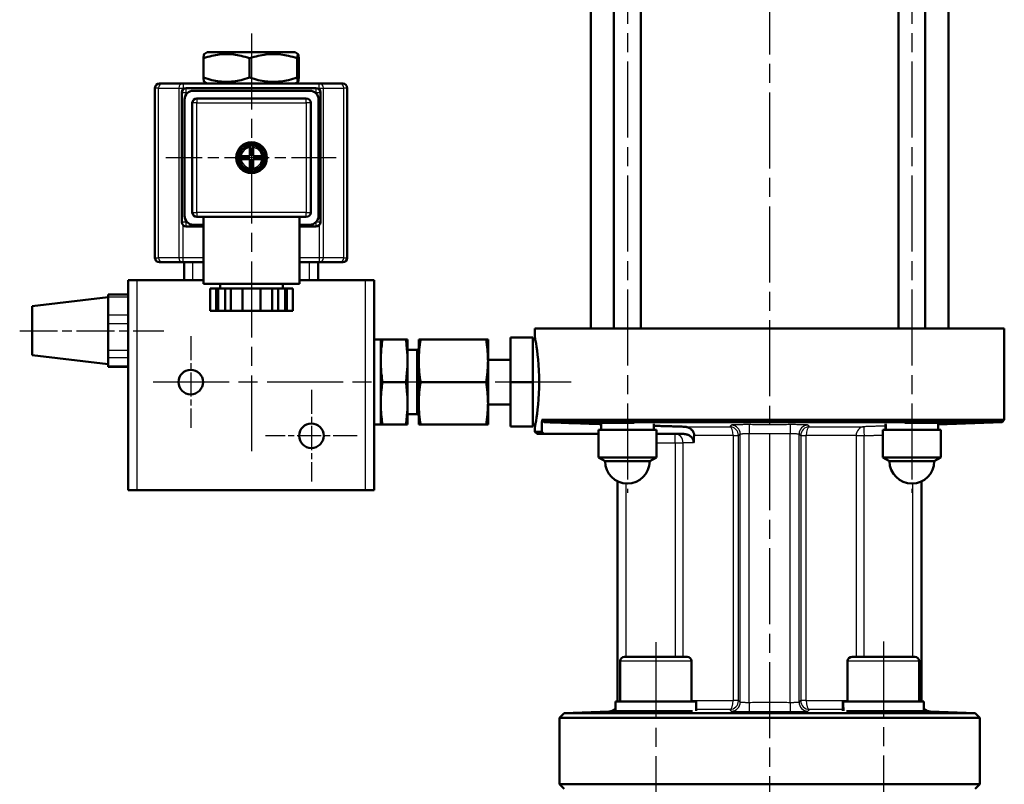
# Model space of a CAD drawing. Header units: millimetres. Extents: x 51 to 514, y 131 to 741.
# Tile 6 of 8: x 53 to 273, y 433 to 604. Entities that reach past the tile are written whole.
import ezdxf

# ---------------------------------------------------------------- set-up
doc = ezdxf.new("R2010")
doc.units = ezdxf.units.MM
doc.header["$LTSCALE"] = 3
doc.linetypes.add('CHAIN', pattern=[0.3543, 0.2362, -0.0295, 0.0591, -0.0295])
for name, color, linetype, lineweight in [('Gewinde(DIN)', 3, 'Continuous', 25), ('Mittellinie(DIN)', 4, 'CHAIN', 25), ('Mittelpunktmarkierung(DIN)', 4, 'CHAIN', 25), ('Sichtbare Kanten(DIN)', 7, 'Continuous', 50), ('Sichtbare tangentiale Kanten(DIN)', 3, 'Continuous', 25)]:
    doc.layers.add(name, color=color, linetype=linetype, lineweight=lineweight)

msp = doc.modelspace()

# ---------------------------------------------------------------- linework, layer by layer
at = {"layer": 'Gewinde(DIN)'}
for p, q in [((186.17, 514.09), (186.17, 514.08)), ((254.61, 514.08), (254.61, 514.09))]:
    msp.add_line(p, q, dxfattribs=at)
at = {"layer": 'Mittellinie(DIN)', "linetype": 'CHAIN', "ltscale": 23.990969}
for p, q in [((220.39, 741), (220.39, 317.83)), ((188.57, 671.38), (188.57, 498.38)), ((252.21, 671.38), (252.21, 498.38)), ((194.93, 464.95), (194.93, 395.15)), ((245.84, 465.12), (245.84, 395.15))]:
    msp.add_line(p, q, dxfattribs=at)
at = {"layer": 'Mittellinie(DIN)', "linetype": 'CHAIN', "ltscale": 11.952814}
msp.add_line((52.62, 534.68), (84.89, 534.68), dxfattribs=at)
at = {"layer": 'Mittelpunktmarkierung(DIN)', "linetype": 'CHAIN', "ltscale": 23.990969}
for p, q in [((104.49, 601.19), (104.49, 506.72)), ((175.98, 523.18), (80.64, 523.18))]:
    msp.add_line(p, q, dxfattribs=at)
at = {"layer": 'Mittelpunktmarkierung(DIN)', "linetype": 'CHAIN', "ltscale": 14.10678}
msp.add_line((123.43, 573.38), (85.34, 573.38), dxfattribs=at)
at = {"layer": 'Mittelpunktmarkierung(DIN)', "linetype": 'CHAIN', "ltscale": 7.593151}
for p, q in [((90.89, 533.43), (90.89, 512.93)), ((117.89, 521.43), (117.89, 500.93)), ((128.14, 511.18), (107.64, 511.18))]:
    msp.add_line(p, q, dxfattribs=at)
at = {"layer": 'Sichtbare Kanten(DIN)'}
for p, q in [((180.39, 535.18), (180.39, 640.18)), ((185.57, 640.47), (185.57, 535.18)), ((191.57, 640.32), (191.57, 535.18)), ((249.21, 640.32), (249.21, 535.18)), ((255.21, 640.47), (255.21, 535.18)), ((260.39, 535.18), (260.39, 640.18)), ((94.57, 596.98), (93.89, 596.58)), ((114.21, 596.98), (94.57, 596.98)), ((114.21, 596.98), (114.9, 596.58)), ((93.72, 591.31), (93.72, 595.64)), ((104.05, 591.31), (104.05, 595.64)), ((114.72, 591.31), (114.72, 595.64)), ((115.06, 591.31), (115.06, 595.64)), ((94.57, 589.98), (93.89, 590.37)), ((114.21, 589.98), (114.9, 590.37)), ((82.89, 550.98), (82.89, 588.98)), ((83.89, 589.98), (84.62, 589.98)), ((89.16, 589.98), (84.62, 589.98)), ((119.63, 589.98), (89.16, 589.98)), ((89.89, 588.98), (118.89, 588.98)), ((117.49, 588.38), (91.49, 588.38)), ((124.17, 589.98), (119.63, 589.98)), ((124.17, 589.98), (124.89, 589.98)), ((125.89, 550.98), (125.89, 588.98)), ((88.89, 558.98), (88.89, 587.98)), ((89.49, 586.38), (89.49, 560.38)), ((116.74, 586.63), (92.24, 586.63)), ((119.49, 560.38), (119.49, 586.38)), ((119.89, 587.98), (119.89, 558.98)), ((91.24, 585.63), (91.24, 561.13)), ((117.74, 561.13), (117.74, 585.63)), ((104.14, 575.7), (104.14, 576.1)), ((104.14, 573.73), (104.14, 575.7)), ((104.84, 576.1), (104.84, 575.7)), ((104.84, 575.7), (104.84, 573.73)), ((101.76, 573.73), (102.17, 573.73)), ((102.17, 573.03), (101.76, 573.03)), ((102.17, 573.73), (104.14, 573.73)), ((104.14, 573.03), (102.17, 573.03)), ((104.14, 571.05), (104.14, 573.03)), ((104.84, 573.73), (106.82, 573.73)), ((104.84, 573.03), (104.84, 571.05)), ((106.82, 573.03), (104.84, 573.03)), ((106.82, 573.73), (107.22, 573.73)), ((107.22, 573.03), (106.82, 573.03)), ((104.14, 570.65), (104.14, 571.05)), ((104.84, 571.05), (104.84, 570.65)), ((92.24, 560.13), (104.49, 560.13)), ((93.74, 560.13), (93.74, 545.13)), ((104.49, 560.13), (116.74, 560.13)), ((115.24, 560.13), (115.24, 545.13)), ((93.74, 557.98), (89.89, 557.98)), ((91.49, 558.38), (93.74, 558.38)), ((115.24, 558.38), (117.49, 558.38)), ((118.89, 557.98), (115.24, 557.98)), ((84.62, 549.98), (83.89, 549.98)), ((84.62, 549.98), (89.16, 549.98)), ((89.16, 549.98), (93.74, 549.98)), ((89.39, 549.98), (89.39, 545.98)), ((115.24, 549.98), (119.63, 549.98)), ((119.39, 545.98), (119.39, 549.98)), ((119.63, 549.98), (124.17, 549.98)), ((124.89, 549.98), (124.17, 549.98)), ((76.89, 545.98), (78.89, 545.98)), ((76.89, 545.98), (76.89, 498.98)), ((93.74, 545.98), (78.89, 545.98)), ((93.74, 545.98), (91.39, 545.98)), ((115.24, 545.13), (93.74, 545.13)), ((96.56, 544.13), (95.25, 544.13)), ((95.25, 544.13), (95.25, 539.13)), ((97, 544.13), (96.56, 544.13)), ((96.56, 539.13), (96.56, 544.13)), ((98.56, 544.13), (97, 544.13)), ((97, 539.13), (97, 544.13)), ((97.49, 545.13), (97.49, 544.13)), ((99.87, 544.13), (98.56, 544.13)), ((98.56, 544.13), (98.56, 539.13)), ((102.49, 544.13), (99.87, 544.13)), ((99.87, 544.13), (99.87, 539.13)), ((106.49, 544.13), (102.49, 544.13)), ((102.49, 539.13), (102.49, 544.13)), ((109.11, 544.13), (106.49, 544.13)), ((106.49, 544.13), (106.49, 539.13)), ((110.42, 544.13), (109.11, 544.13)), ((109.11, 544.13), (109.11, 539.13)), ((111.99, 544.13), (110.42, 544.13)), ((110.42, 539.13), (110.42, 544.13)), ((111.49, 545.13), (111.49, 544.13)), ((112.42, 544.13), (111.99, 544.13)), ((111.99, 539.13), (111.99, 544.13)), ((113.73, 544.13), (112.42, 544.13)), ((112.42, 544.13), (112.42, 539.13)), ((113.73, 544.13), (113.73, 539.13)), ((129.89, 545.98), (115.24, 545.98)), ((117.39, 545.98), (115.24, 545.98)), ((129.89, 545.98), (131.89, 545.98)), ((131.89, 498.98), (131.89, 545.98)), ((55.39, 540.18), (72.39, 542.18)), ((72.39, 542.25), (72.39, 542.75)), ((76.89, 542.75), (72.39, 542.75)), ((72.39, 541.16), (72.39, 542.25)), ((55.39, 540.18), (55.39, 529.18)), ((72.39, 541.16), (72.39, 539.26)), ((72.39, 538.17), (72.39, 539.26)), ((72.39, 536.28), (72.39, 538.17)), ((95.25, 539.13), (96.56, 539.13)), ((97, 539.13), (96.56, 539.13)), ((98.56, 539.13), (97, 539.13)), ((98.56, 539.13), (99.87, 539.13)), ((99.87, 539.13), (102.49, 539.13)), ((106.49, 539.13), (102.49, 539.13)), ((106.49, 539.13), (109.11, 539.13)), ((109.11, 539.13), (110.42, 539.13)), ((111.99, 539.13), (110.42, 539.13)), ((112.42, 539.13), (111.99, 539.13)), ((112.42, 539.13), (113.73, 539.13)), ((72.39, 534.65), (72.39, 536.28)), ((72.39, 534.65), (72.39, 531.83)), ((167.39, 533.13), (162.39, 533.13)), ((162.39, 523.18), (162.39, 533.13)), ((167.39, 533.13), (167.39, 523.18)), ((272.89, 535.18), (167.89, 535.18)), ((167.89, 535.18), (167.89, 533.18)), ((272.89, 535.18), (272.89, 514.73)), ((72.39, 530.21), (72.39, 531.83)), ((133.39, 532.68), (131.96, 532.68)), ((133.78, 532.68), (133.39, 532.68)), ((133.39, 513.68), (133.39, 532.68)), ((133.39, 532.68), (133.39, 532.68)), ((133.78, 532.68), (138.99, 532.68)), ((139.39, 532.68), (138.99, 532.68)), ((139.39, 513.68), (139.39, 532.68)), ((139.39, 532.68), (139.39, 532.68)), ((142.28, 532.68), (141.89, 532.68)), ((141.89, 528.04), (141.89, 532.68)), ((156.99, 532.68), (142.28, 532.68)), ((157.39, 532.68), (156.99, 532.68)), ((157.39, 528.04), (157.39, 532.68)), ((167.98, 532.68), (167.39, 532.68)), ((55.39, 529.18), (72.39, 527.18)), ((72.39, 528.7), (72.39, 530.21)), ((72.39, 528.17), (72.39, 528.7)), ((141.57, 530.36), (139.39, 530.36)), ((141.57, 530.36), (141.89, 530.68)), ((141.57, 515.99), (141.57, 530.36)), ((72.39, 528.17), (72.39, 527.24)), ((72.39, 526.71), (72.39, 527.24)), ((72.39, 526.6), (72.39, 526.71)), ((72.39, 526.6), (76.89, 526.6)), ((141.89, 527.81), (141.89, 528.04)), ((141.89, 518.54), (141.89, 527.81)), ((162.39, 528.18), (157.39, 528.18)), ((157.39, 528.04), (157.39, 527.81)), ((157.39, 518.54), (157.39, 527.81)), ((133.78, 523.18), (138.99, 523.18)), ((156.99, 523.18), (142.28, 523.18)), ((162.39, 523.18), (167.39, 523.18)), ((162.39, 513.22), (162.39, 523.18)), ((167.39, 523.18), (167.39, 513.22)), ((141.89, 518.31), (141.89, 518.54)), ((141.89, 513.68), (141.89, 518.31)), ((157.39, 518.54), (157.39, 518.31)), ((157.39, 513.68), (157.39, 518.31)), ((162.39, 518.18), (157.39, 518.18)), ((141.57, 515.99), (139.39, 515.99)), ((141.57, 515.99), (141.89, 515.68)), ((133.39, 513.68), (131.96, 513.68)), ((133.39, 513.68), (133.39, 513.67)), ((133.39, 513.67), (133.78, 513.67)), ((133.78, 513.67), (138.99, 513.67)), ((138.99, 513.67), (139.39, 513.67)), ((139.39, 513.68), (139.39, 513.67)), ((141.89, 513.68), (142.28, 513.68)), ((156.99, 513.68), (142.28, 513.68)), ((156.99, 513.68), (157.39, 513.68)), ((167.98, 513.68), (167.39, 513.68)), ((169.97, 514.21), (169.46, 514.73)), ((169.46, 514.73), (272.89, 514.73)), ((272.39, 514.21), (169.97, 514.21)), ((190.11, 514.08), (182.67, 514.08)), ((182.67, 514.08), (182.67, 512.48)), ((185.57, 514.08), (185.57, 514.08)), ((194.47, 513.83), (194.47, 512.48)), ((246.31, 513.52), (246.31, 512.48)), ((258.11, 514.08), (250.66, 514.08)), ((255.21, 514.08), (255.21, 514.08)), ((258.11, 513.71), (272.39, 514.21)), ((258.11, 514.08), (258.11, 512.48)), ((272.39, 514.21), (272.89, 514.73)), ((162.39, 513.22), (167.39, 513.22)), ((167.89, 513.18), (167.89, 512.08)), ((167.89, 512.08), (169.41, 512.08)), ((168.39, 511.58), (167.89, 512.08)), ((169.91, 511.58), (168.39, 511.58)), ((169.91, 511.58), (169.41, 512.08)), ((169.91, 511.58), (182.07, 511.58)), ((182.07, 512.48), (195.07, 512.48)), ((182.07, 506.34), (182.07, 512.48)), ((195.07, 506.34), (195.07, 512.48)), ((195.07, 511.58), (201.08, 511.58)), ((245.71, 512.48), (258.71, 512.48)), ((245.71, 506.34), (245.71, 512.48)), ((258.71, 506.34), (258.71, 512.48)), ((182.07, 506.34), (195.07, 506.34)), ((183.57, 505.48), (182.07, 506.34)), ((193.57, 505.48), (183.57, 505.48)), ((193.57, 505.48), (195.07, 506.34)), ((245.71, 506.34), (258.71, 506.34)), ((247.21, 505.48), (245.71, 506.34)), ((257.21, 505.48), (247.21, 505.48)), ((257.21, 505.48), (258.71, 506.34)), ((186.39, 451.73), (186.39, 500.98)), ((254.39, 451.73), (254.39, 500.98)), ((78.89, 498.98), (76.89, 498.98)), ((129.89, 498.98), (78.89, 498.98)), ((131.89, 498.98), (129.89, 498.98)), ((186.93, 460.73), (186.93, 451.73)), ((187.93, 461.73), (201.93, 461.73)), ((202.93, 460.73), (202.93, 451.73)), ((237.84, 460.73), (237.84, 451.73)), ((238.84, 461.73), (252.84, 461.73)), ((253.84, 460.73), (253.84, 451.73)), ((203.98, 451.73), (185.88, 451.73)), ((185.88, 451.73), (185.88, 449.53)), ((203.98, 451.73), (203.98, 449.65)), ((254.89, 451.73), (236.8, 451.73)), ((254.89, 451.73), (254.89, 449.53)), ((184.46, 449.45), (174.39, 449.1)), ((203.17, 449.53), (185.88, 449.53)), ((189.93, 449.53), (189.93, 449.27)), ((199.93, 449.53), (199.93, 449.5)), ((236.79, 450.96), (236.79, 449.65)), ((254.89, 449.53), (237.6, 449.53)), ((240.84, 449.53), (240.84, 449.5)), ((250.84, 449.53), (250.84, 449.27)), ((256.32, 449.45), (266.39, 449.1)), ((174.39, 449.1), (173.39, 448.07)), ((267.39, 448.07), (173.39, 448.07)), ((173.39, 433.18), (173.39, 448.07)), ((174.39, 449.1), (266.39, 449.1)), ((266.39, 449.1), (267.39, 448.07)), ((267.39, 433.18), (267.39, 448.07)), ((173.39, 433.18), (267.39, 433.18)), ((174.39, 432.18), (173.39, 433.18)), ((266.39, 432.18), (267.39, 433.18))]:
    msp.add_line(p, q, dxfattribs=at)
at = {"layer": 'Sichtbare Kanten(DIN)', "flags": 128}
for points in [[(93.72, 595.64), (93.73, 595.72), (93.74, 595.8), (93.75, 595.87), (93.75, 595.93), (93.76, 595.99), (93.77, 596.05), (93.78, 596.11), (93.78, 596.16), (93.79, 596.21), (93.8, 596.25), (93.8, 596.3), (93.81, 596.34), (93.82, 596.37), (93.82, 596.41), (93.83, 596.44), (93.84, 596.46), (93.84, 596.49), (93.85, 596.51), (93.86, 596.53), (93.86, 596.54), (93.87, 596.56), (93.88, 596.57), (93.88, 596.58), (93.89, 596.58)], [(104.05, 595.64), (103.56, 595.8), (103.09, 595.95), (102.63, 596.07), (102.18, 596.18), (101.75, 596.28), (101.32, 596.36), (100.91, 596.43), (100.5, 596.49), (100.09, 596.53), (99.69, 596.56), (99.28, 596.58), (98.89, 596.58), (98.49, 596.58), (98.09, 596.56), (97.68, 596.53), (97.28, 596.49), (96.86, 596.43), (96.45, 596.36), (96.02, 596.28), (95.59, 596.18), (95.14, 596.07), (94.68, 595.95), (94.21, 595.8), (93.72, 595.64)], [(114.72, 595.64), (114.21, 595.8), (113.72, 595.95), (113.25, 596.07), (112.79, 596.18), (112.34, 596.28), (111.9, 596.36), (111.47, 596.43), (111.04, 596.49), (110.62, 596.53), (110.21, 596.56), (109.79, 596.58), (109.38, 596.58), (108.97, 596.58), (108.55, 596.56), (108.14, 596.53), (107.72, 596.49), (107.29, 596.43), (106.86, 596.36), (106.42, 596.28), (105.97, 596.18), (105.51, 596.07), (105.04, 595.95), (104.55, 595.8), (104.05, 595.64)], [(115.06, 595.64), (115.04, 595.8), (115.03, 595.95), (115.01, 596.07), (115, 596.18), (114.98, 596.28), (114.97, 596.36), (114.96, 596.43), (114.94, 596.49), (114.93, 596.53), (114.91, 596.56), (114.9, 596.58), (114.89, 596.58), (114.87, 596.58), (114.86, 596.56), (114.85, 596.53), (114.83, 596.49), (114.82, 596.43), (114.81, 596.36), (114.79, 596.28), (114.78, 596.18), (114.76, 596.07), (114.75, 595.95), (114.73, 595.8), (114.72, 595.64)], [(93.72, 591.31), (94.21, 591.15), (94.68, 591), (95.14, 590.88), (95.59, 590.77), (96.02, 590.67), (96.45, 590.59), (96.86, 590.52), (97.28, 590.47), (97.68, 590.42), (98.09, 590.39), (98.49, 590.37), (98.89, 590.37), (99.28, 590.37), (99.69, 590.39), (100.09, 590.42), (100.5, 590.47), (100.91, 590.52), (101.32, 590.59), (101.75, 590.67), (102.18, 590.77), (102.63, 590.88), (103.09, 591), (103.56, 591.15), (104.05, 591.31)], [(93.89, 590.37), (93.88, 590.38), (93.88, 590.38), (93.87, 590.39), (93.86, 590.41), (93.86, 590.42), (93.85, 590.44), (93.84, 590.46), (93.84, 590.49), (93.83, 590.51), (93.82, 590.54), (93.82, 590.58), (93.81, 590.61), (93.8, 590.65), (93.8, 590.7), (93.79, 590.74), (93.78, 590.79), (93.78, 590.84), (93.77, 590.9), (93.76, 590.96), (93.75, 591.02), (93.75, 591.08), (93.74, 591.15), (93.73, 591.23), (93.72, 591.31)], [(104.05, 591.31), (104.55, 591.15), (105.04, 591), (105.51, 590.88), (105.97, 590.77), (106.42, 590.67), (106.86, 590.59), (107.29, 590.52), (107.72, 590.47), (108.14, 590.42), (108.55, 590.39), (108.97, 590.37), (109.38, 590.37), (109.79, 590.37), (110.21, 590.39), (110.62, 590.42), (111.04, 590.47), (111.47, 590.52), (111.9, 590.59), (112.34, 590.67), (112.79, 590.77), (113.25, 590.88), (113.72, 591), (114.21, 591.15), (114.72, 591.31)], [(114.72, 591.31), (114.73, 591.15), (114.75, 591), (114.76, 590.88), (114.78, 590.77), (114.79, 590.67), (114.81, 590.59), (114.82, 590.52), (114.83, 590.47), (114.85, 590.42), (114.86, 590.39), (114.87, 590.37), (114.89, 590.37), (114.9, 590.37), (114.91, 590.39), (114.93, 590.42), (114.94, 590.47), (114.96, 590.52), (114.97, 590.59), (114.98, 590.67), (115, 590.77), (115.01, 590.88), (115.03, 591), (115.04, 591.15), (115.06, 591.31)], [(167.89, 533.18), (167.9, 533.09), (167.95, 532.84), (168.03, 532.41), (168.13, 531.82), (168.24, 531.09), (168.36, 530.25), (168.49, 529.29), (168.6, 528.2), (168.71, 527.01), (168.78, 525.75), (168.83, 524.45), (168.85, 523.18), (168.83, 521.9), (168.78, 520.61), (168.71, 519.34), (168.6, 518.15), (168.49, 517.06), (168.36, 516.1), (168.24, 515.26), (168.13, 514.53), (168.03, 513.94), (167.95, 513.51), (167.9, 513.26), (167.89, 513.18)], [(133.78, 523.18), (133.71, 523.62), (133.65, 524.06), (133.6, 524.48), (133.55, 524.89), (133.51, 525.29), (133.48, 525.68), (133.45, 526.07), (133.43, 526.44), (133.41, 526.82), (133.4, 527.19), (133.39, 527.56), (133.39, 527.93), (133.39, 528.29), (133.4, 528.66), (133.41, 529.03), (133.43, 529.41), (133.45, 529.79), (133.48, 530.17), (133.51, 530.56), (133.55, 530.96), (133.6, 531.37), (133.65, 531.79), (133.71, 532.23), (133.78, 532.68)], [(138.99, 532.68), (139.06, 532.23), (139.12, 531.79), (139.17, 531.37), (139.22, 530.96), (139.26, 530.56), (139.29, 530.17), (139.32, 529.79), (139.35, 529.41), (139.36, 529.03), (139.38, 528.66), (139.38, 528.29), (139.39, 527.93), (139.38, 527.56), (139.38, 527.19), (139.36, 526.82), (139.35, 526.44), (139.32, 526.07), (139.29, 525.68), (139.26, 525.29), (139.22, 524.89), (139.17, 524.48), (139.12, 524.06), (139.06, 523.62), (138.99, 523.18)], [(141.89, 528.04), (141.89, 528.23), (141.89, 528.41), (141.89, 528.6), (141.9, 528.78), (141.91, 528.97), (141.91, 529.16), (141.92, 529.34), (141.93, 529.53), (141.95, 529.71), (141.96, 529.9), (141.97, 530.09), (141.99, 530.28), (142.01, 530.47), (142.02, 530.66), (142.04, 530.85), (142.06, 531.05), (142.09, 531.24), (142.11, 531.44), (142.13, 531.64), (142.16, 531.84), (142.19, 532.05), (142.22, 532.25), (142.25, 532.46), (142.28, 532.68)], [(156.99, 532.68), (157.03, 532.46), (157.06, 532.25), (157.08, 532.05), (157.11, 531.84), (157.14, 531.64), (157.16, 531.44), (157.19, 531.24), (157.21, 531.05), (157.23, 530.85), (157.25, 530.66), (157.27, 530.47), (157.28, 530.28), (157.3, 530.09), (157.31, 529.9), (157.33, 529.71), (157.34, 529.53), (157.35, 529.34), (157.36, 529.16), (157.37, 528.97), (157.37, 528.78), (157.38, 528.6), (157.38, 528.41), (157.38, 528.23), (157.39, 528.04)], [(142.28, 523.18), (142.25, 523.39), (142.22, 523.6), (142.19, 523.8), (142.16, 524.01), (142.13, 524.21), (142.11, 524.41), (142.09, 524.61), (142.06, 524.8), (142.04, 525), (142.02, 525.19), (142.01, 525.38), (141.99, 525.57), (141.97, 525.76), (141.96, 525.95), (141.95, 526.14), (141.93, 526.32), (141.92, 526.51), (141.91, 526.69), (141.91, 526.88), (141.9, 527.07), (141.89, 527.25), (141.89, 527.44), (141.89, 527.62), (141.89, 527.81)], [(157.39, 527.81), (157.38, 527.62), (157.38, 527.44), (157.38, 527.25), (157.37, 527.07), (157.37, 526.88), (157.36, 526.69), (157.35, 526.51), (157.34, 526.32), (157.33, 526.14), (157.31, 525.95), (157.3, 525.76), (157.28, 525.57), (157.27, 525.38), (157.25, 525.19), (157.23, 525), (157.21, 524.8), (157.19, 524.61), (157.16, 524.41), (157.14, 524.21), (157.11, 524.01), (157.08, 523.8), (157.06, 523.6), (157.03, 523.39), (156.99, 523.18)], [(133.78, 513.67), (133.71, 514.12), (133.65, 514.56), (133.6, 514.98), (133.55, 515.39), (133.51, 515.79), (133.48, 516.18), (133.45, 516.56), (133.43, 516.94), (133.41, 517.32), (133.4, 517.69), (133.39, 518.06), (133.39, 518.43), (133.39, 518.79), (133.4, 519.16), (133.41, 519.53), (133.43, 519.91), (133.45, 520.29), (133.48, 520.67), (133.51, 521.06), (133.55, 521.46), (133.6, 521.87), (133.65, 522.29), (133.71, 522.73), (133.78, 523.18)], [(138.99, 523.18), (139.06, 522.73), (139.12, 522.29), (139.17, 521.87), (139.22, 521.46), (139.26, 521.06), (139.29, 520.67), (139.32, 520.29), (139.35, 519.91), (139.36, 519.53), (139.38, 519.16), (139.38, 518.79), (139.39, 518.43), (139.38, 518.06), (139.38, 517.69), (139.36, 517.32), (139.35, 516.94), (139.32, 516.56), (139.29, 516.18), (139.26, 515.79), (139.22, 515.39), (139.17, 514.98), (139.12, 514.56), (139.06, 514.12), (138.99, 513.67)], [(141.89, 518.54), (141.89, 518.73), (141.89, 518.91), (141.89, 519.1), (141.9, 519.28), (141.91, 519.47), (141.91, 519.66), (141.92, 519.84), (141.93, 520.03), (141.95, 520.21), (141.96, 520.4), (141.97, 520.59), (141.99, 520.78), (142.01, 520.97), (142.02, 521.16), (142.04, 521.35), (142.06, 521.55), (142.09, 521.74), (142.11, 521.94), (142.13, 522.14), (142.16, 522.34), (142.19, 522.55), (142.22, 522.75), (142.25, 522.96), (142.28, 523.18)], [(156.99, 523.18), (157.03, 522.96), (157.06, 522.75), (157.08, 522.55), (157.11, 522.34), (157.14, 522.14), (157.16, 521.94), (157.19, 521.74), (157.21, 521.55), (157.23, 521.35), (157.25, 521.16), (157.27, 520.97), (157.28, 520.78), (157.3, 520.59), (157.31, 520.4), (157.33, 520.21), (157.34, 520.03), (157.35, 519.84), (157.36, 519.66), (157.37, 519.47), (157.37, 519.28), (157.38, 519.1), (157.38, 518.91), (157.38, 518.73), (157.39, 518.54)], [(142.28, 513.68), (142.25, 513.89), (142.22, 514.1), (142.19, 514.3), (142.16, 514.51), (142.13, 514.71), (142.11, 514.91), (142.09, 515.11), (142.06, 515.3), (142.04, 515.5), (142.02, 515.69), (142.01, 515.88), (141.99, 516.07), (141.97, 516.26), (141.96, 516.45), (141.95, 516.64), (141.93, 516.82), (141.92, 517.01), (141.91, 517.19), (141.91, 517.38), (141.9, 517.57), (141.89, 517.75), (141.89, 517.94), (141.89, 518.12), (141.89, 518.31)], [(157.39, 518.31), (157.38, 518.12), (157.38, 517.94), (157.38, 517.75), (157.37, 517.57), (157.37, 517.38), (157.36, 517.19), (157.35, 517.01), (157.34, 516.82), (157.33, 516.64), (157.31, 516.45), (157.3, 516.26), (157.28, 516.07), (157.27, 515.88), (157.25, 515.69), (157.23, 515.5), (157.21, 515.3), (157.19, 515.11), (157.16, 514.91), (157.14, 514.71), (157.11, 514.51), (157.08, 514.3), (157.06, 514.1), (157.03, 513.89), (156.99, 513.68)], [(169.97, 514.21), (170.63, 514.19), (171.28, 514.16), (171.92, 514.14), (172.54, 514.12), (173.15, 514.1), (173.75, 514.08), (174.33, 514.06), (174.9, 514.04), (175.46, 514.02), (176.01, 514), (176.54, 513.99), (177.07, 513.97), (177.59, 513.95), (178.09, 513.93), (178.59, 513.92), (179.08, 513.9), (179.56, 513.89), (180.03, 513.87), (180.49, 513.85), (180.94, 513.84), (181.38, 513.82), (181.82, 513.81), (182.25, 513.8), (182.67, 513.78)], [(185.29, 514.08), (185.33, 514.08), (185.38, 514.08), (185.44, 514.08), (185.5, 514.08), (185.56, 514.08), (185.63, 514.08), (185.7, 514.08), (185.77, 514.08), (185.85, 514.08), (185.93, 514.09), (186.01, 514.09), (186.09, 514.09), (186.18, 514.09), (186.27, 514.09), (186.36, 514.08), (186.46, 514.08), (186.56, 514.08), (186.67, 514.08), (186.77, 514.08), (186.88, 514.08), (187, 514.08), (187.11, 514.08), (187.23, 514.08), (187.35, 514.08)], [(194.47, 513.4), (194.81, 513.39), (195.14, 513.38), (195.47, 513.37), (195.79, 513.36), (196.11, 513.35), (196.42, 513.34), (196.73, 513.33), (197.03, 513.32), (197.33, 513.31), (197.62, 513.3), (197.9, 513.29), (198.19, 513.28), (198.46, 513.28), (198.74, 513.27), (199.01, 513.26), (199.27, 513.25), (199.53, 513.24), (199.79, 513.24), (200.04, 513.23), (200.29, 513.22), (200.54, 513.21), (200.78, 513.21), (201.02, 513.2), (201.26, 513.19)], [(253.43, 514.08), (253.54, 514.08), (253.66, 514.08), (253.78, 514.08), (253.89, 514.08), (254, 514.08), (254.11, 514.08), (254.21, 514.08), (254.31, 514.08), (254.41, 514.08), (254.5, 514.09), (254.59, 514.09), (254.68, 514.09), (254.77, 514.09), (254.85, 514.09), (254.93, 514.08), (255, 514.08), (255.08, 514.08), (255.15, 514.08), (255.21, 514.08), (255.27, 514.08), (255.33, 514.08), (255.39, 514.08), (255.44, 514.08), (255.49, 514.08)], [(203.38, 509.58), (203.39, 509.71), (203.37, 509.86), (203.35, 510), (203.32, 510.14), (203.27, 510.27), (203.22, 510.4), (203.15, 510.52), (203.07, 510.64), (202.98, 510.76), (202.89, 510.86), (202.79, 510.96), (202.68, 511.05), (202.56, 511.13), (202.44, 511.21), (202.31, 511.28), (202.18, 511.34), (202.06, 511.4), (201.93, 511.44), (201.79, 511.48), (201.65, 511.51), (201.5, 511.54), (201.36, 511.56), (201.22, 511.57), (201.08, 511.58)], [(203.47, 511.58), (203.44, 511.7), (203.4, 511.82), (203.36, 511.93), (203.31, 512.03), (203.25, 512.14), (203.18, 512.25), (203.1, 512.35), (203.02, 512.44), (202.94, 512.53), (202.85, 512.61), (202.76, 512.68), (202.66, 512.76), (202.55, 512.82), (202.44, 512.89), (202.33, 512.94), (202.22, 512.99), (202.11, 513.03), (201.99, 513.07), (201.87, 513.1), (201.75, 513.13), (201.63, 513.16), (201.5, 513.17), (201.38, 513.19), (201.26, 513.19)], [(203.47, 511.58), (203.47, 511.56), (203.47, 511.54), (203.47, 511.53), (203.48, 511.51), (203.48, 511.49), (203.48, 511.48), (203.48, 511.46), (203.48, 511.45), (203.48, 511.43), (203.49, 511.41), (203.49, 511.4), (203.49, 511.38), (203.49, 511.37), (203.49, 511.35), (203.49, 511.33), (203.49, 511.32), (203.49, 511.3), (203.49, 511.29), (203.49, 511.27), (203.49, 511.25), (203.49, 511.24), (203.49, 511.22), (203.49, 511.21), (203.49, 511.19)], [(199.37, 449.47), (198.95, 449.44), (198.46, 449.42), (197.91, 449.4), (197.31, 449.38), (196.68, 449.35), (196.03, 449.34), (195.38, 449.32), (194.72, 449.3), (194.05, 449.29), (193.38, 449.28), (192.74, 449.27), (192.13, 449.26), (191.57, 449.26), (191.08, 449.26), (190.64, 449.26), (190.25, 449.26), (189.93, 449.27), (189.68, 449.28), (189.52, 449.29), (189.44, 449.3), (189.44, 449.32), (189.52, 449.33), (189.69, 449.35), (189.93, 449.37)], [(200.15, 449.53), (200.13, 449.52), (200.1, 449.52), (200.08, 449.52), (200.05, 449.52), (200.03, 449.51), (200, 449.51), (199.97, 449.51), (199.94, 449.51), (199.91, 449.5), (199.88, 449.5), (199.85, 449.5), (199.81, 449.5), (199.78, 449.49), (199.74, 449.49), (199.71, 449.49), (199.67, 449.49), (199.64, 449.48), (199.6, 449.48), (199.56, 449.48), (199.53, 449.48), (199.49, 449.47), (199.45, 449.47), (199.41, 449.47), (199.37, 449.47)], [(250.84, 449.37), (251.11, 449.35), (251.27, 449.33), (251.34, 449.31), (251.31, 449.3), (251.18, 449.28), (250.95, 449.27), (250.61, 449.27), (250.2, 449.26), (249.72, 449.26), (249.17, 449.26), (248.54, 449.27), (247.86, 449.27), (247.14, 449.28), (246.4, 449.3), (245.67, 449.31), (244.95, 449.33), (244.22, 449.35), (243.52, 449.37), (242.86, 449.4), (242.26, 449.42), (241.73, 449.45), (241.28, 449.47), (240.91, 449.5), (240.62, 449.53)]]:
    msp.add_lwpolyline(points, dxfattribs=at)
at = {"layer": 'Sichtbare Kanten(DIN)'}
for centre, radius in [((104.49, 573.38), 3.45), ((104.49, 573.38), 3.2), ((90.89, 523.18), 2.75), ((117.89, 511.18), 2.75)]:
    msp.add_circle(centre, radius, dxfattribs=at)
for centre, radius, start, end in [((83.89, 588.98), 1, 90, 180), ((89.89, 587.98), 1, 90, 180), ((91.49, 586.38), 2, 90, 180), ((117.49, 586.38), 2, 0, 90), ((118.89, 587.98), 1, 0, 90), ((124.89, 588.98), 1, 0, 90), ((92.24, 585.63), 1, 90, 180), ((116.74, 585.63), 1, 0, 90), ((104.49, 573.38), 2.75, 97.312, 172.688), ((104.49, 573.38), 2.75, 82.688, 97.312), ((104.49, 573.38), 2.75, 7.312, 82.688), ((104.49, 573.38), 2.75, 172.688, 187.312), ((104.49, 573.38), 2.75, 187.312, 262.688), ((104.49, 573.38), 2.75, 277.312, 352.688), ((104.49, 573.38), 2.75, 352.688, 7.312), ((104.49, 573.38), 2.75, 262.688, 277.312), ((91.49, 560.38), 2, 180, 270), ((92.24, 561.13), 1, 180, 270), ((116.74, 561.13), 1, 270, 0), ((117.49, 560.38), 2, 270, 0), ((89.89, 558.98), 1, 180, 270), ((118.89, 558.98), 1, 270, 0), ((83.89, 550.98), 1, 180, 270), ((124.89, 550.98), 1, 270, 0), ((131.96, 532.11), 0.57, 90, 96.4926), ((131.96, 514.25), 0.57, 263.5074, 270), ((188.57, 505.48), 5, 180, 0), ((252.21, 505.48), 5, 180, 0), ((187.93, 460.73), 1, 90, 180), ((201.93, 460.73), 1, 0, 90), ((238.84, 460.73), 1, 90, 180), ((252.84, 460.73), 1, 0, 90), ((184.39, 451.45), 2, 272, 318.3379), ((256.39, 451.45), 2, 221.6621, 268)]:
    msp.add_arc(centre, radius, start, end, dxfattribs=at)
for centre, major_axis, ratio, start_param, end_param in [((220.39, 368.7), (0, 600.08), 0.087489, 1.324984, 1.329534), ((252.21, 513.52), (0, 10.22), 0.57735, 1.541487, 1.673308), ((252.21, 514.63), (0, 10.22), 0.57735, 1.648339, 1.783197), ((220.39, 368.7), (0, 240.03), 0.087489, 0.93521, 0.943564), ((245.84, 450.96), (0, 15.68), 0.57735, 1.522158, 1.656096), ((245.84, 452.49), (0, 15.68), 0.57735, 1.619434, 1.756131)]:
    msp.add_ellipse(centre, major_axis=major_axis, ratio=ratio, start_param=start_param, end_param=end_param, dxfattribs=at)
at = {"layer": 'Sichtbare tangentiale Kanten(DIN)'}
for p, q in [((83.65, 588.98), (82.89, 588.98)), ((83.65, 588.98), (88.19, 588.98)), ((83.65, 550.98), (83.65, 588.98)), ((88.19, 588.98), (89.16, 588.98)), ((88.19, 588.98), (88.19, 550.98)), ((89.16, 589.98), (89.16, 588.98)), ((89.16, 588.65), (89.16, 588.98)), ((89.16, 588.98), (89.89, 588.98)), ((89.89, 587.98), (89.89, 588.98)), ((118.89, 588.98), (118.89, 587.98)), ((118.89, 588.98), (119.63, 588.98)), ((119.63, 588.98), (119.63, 589.98)), ((119.63, 588.98), (120.59, 588.98)), ((119.63, 588.98), (119.63, 588.65)), ((120.59, 550.98), (120.59, 588.98)), ((120.59, 588.98), (125.13, 588.98)), ((125.89, 588.98), (125.13, 588.98)), ((125.13, 550.98), (125.13, 588.98)), ((88.89, 587.98), (89.89, 587.98)), ((89.89, 587.58), (89.89, 587.98)), ((89.89, 587.98), (90.29, 587.98)), ((92.24, 586.63), (92.24, 585.63)), ((116.74, 585.63), (116.74, 586.63)), ((118.69, 587.98), (118.89, 587.98)), ((118.89, 587.98), (119.89, 587.98)), ((118.89, 587.98), (118.89, 587.8)), ((92.24, 585.63), (91.24, 585.63)), ((92.24, 561.13), (92.24, 585.63)), ((92.24, 585.63), (116.74, 585.63)), ((117.74, 585.63), (116.74, 585.63)), ((116.74, 585.63), (116.74, 561.13)), ((91.24, 561.13), (92.24, 561.13)), ((92.24, 561.13), (92.24, 560.13)), ((116.74, 561.13), (92.24, 561.13)), ((116.74, 561.13), (117.74, 561.13)), ((116.74, 560.13), (116.74, 561.13)), ((89.89, 558.98), (88.89, 558.98)), ((89.16, 550.98), (89.16, 558.3)), ((89.89, 558.98), (89.89, 559.18)), ((90.06, 558.98), (89.89, 558.98)), ((89.89, 557.98), (89.89, 558.98)), ((118.89, 558.95), (118.89, 557.98)), ((119.89, 558.98), (118.92, 558.98)), ((119.63, 558.3), (119.63, 550.98)), ((82.89, 550.98), (83.65, 550.98)), ((88.19, 550.98), (83.65, 550.98)), ((89.16, 550.98), (88.19, 550.98)), ((93.74, 550.98), (89.16, 550.98)), ((89.16, 549.98), (89.16, 550.98)), ((119.63, 550.98), (115.24, 550.98)), ((120.59, 550.98), (119.63, 550.98)), ((119.63, 550.98), (119.63, 549.98)), ((125.13, 550.98), (120.59, 550.98)), ((125.13, 550.98), (125.89, 550.98)), ((91.39, 545.98), (91.39, 549.98)), ((117.39, 549.98), (117.39, 545.98)), ((78.89, 498.98), (78.89, 545.98)), ((129.89, 545.98), (129.89, 498.98)), ((72.39, 542.25), (76.89, 542.25)), ((76.89, 538.17), (72.39, 538.17)), ((72.39, 536.28), (76.89, 536.28)), ((131.96, 513.68), (131.96, 532.68)), ((76.89, 530.21), (72.39, 530.21)), ((72.39, 528.7), (76.89, 528.7)), ((76.89, 526.71), (72.39, 526.71)), ((215.82, 513.66), (215.81, 511.66)), ((224.95, 513.66), (224.96, 511.66)), ((201.26, 513.19), (211.46, 513.19)), ((212.21, 511.19), (203.49, 511.19)), ((212.21, 511.19), (213.43, 511.19)), ((212.21, 511.19), (212.21, 451.91)), ((213.43, 451.91), (213.43, 511.19)), ((213.81, 451.55), (213.81, 511.55)), ((215.81, 451.44), (215.81, 511.66)), ((224.96, 451.44), (224.96, 511.66)), ((226.96, 451.55), (226.96, 511.55)), ((227.34, 511.19), (228.56, 511.19)), ((227.34, 511.19), (227.34, 451.91)), ((239.73, 511.19), (228.56, 511.19)), ((228.56, 451.91), (228.56, 511.19)), ((229.31, 513.19), (241.51, 513.19)), ((239.73, 511.19), (241.5, 511.19)), ((239.73, 511.19), (239.73, 461.73)), ((241.5, 461.73), (241.5, 511.19)), ((195.07, 509.58), (199.27, 509.58)), ((199.27, 509.58), (201.04, 509.58)), ((199.27, 509.58), (199.27, 461.73)), ((203.38, 509.58), (201.04, 509.58)), ((201.04, 461.73), (201.04, 509.58)), ((188.32, 461.73), (188.32, 500.48)), ((252.46, 461.73), (252.46, 500.48)), ((202.93, 460.73), (186.93, 460.73)), ((253.84, 460.73), (237.84, 460.73)), ((202.93, 451.91), (212.21, 451.91)), ((213.43, 451.91), (212.21, 451.91)), ((228.56, 451.91), (227.34, 451.91)), ((228.56, 451.91), (237.84, 451.91)), ((184.46, 449.45), (184.46, 449.44)), ((211.46, 449.91), (203.98, 449.91)), ((215.81, 451.44), (215.82, 449.44)), ((224.96, 451.44), (224.95, 449.44)), ((236.79, 449.91), (229.31, 449.91)), ((256.32, 449.44), (256.32, 449.45))]:
    msp.add_line(p, q, dxfattribs=at)
at = {"layer": 'Sichtbare tangentiale Kanten(DIN)', "flags": 128}
for points in [[(211.83, 513.55), (211.82, 513.54), (211.8, 513.52), (211.79, 513.51), (211.77, 513.49), (211.76, 513.48), (211.74, 513.46), (211.72, 513.44), (211.71, 513.43), (211.69, 513.41), (211.68, 513.4), (211.66, 513.38), (211.65, 513.37), (211.63, 513.35), (211.62, 513.34), (211.6, 513.32), (211.58, 513.31), (211.57, 513.3), (211.55, 513.28), (211.54, 513.27), (211.52, 513.25), (211.51, 513.24), (211.49, 513.22), (211.48, 513.21), (211.46, 513.19)], [(215.82, 513.66), (215.57, 513.66), (215.31, 513.66), (215.06, 513.66), (214.81, 513.66), (214.57, 513.66), (214.33, 513.65), (214.09, 513.65), (213.87, 513.65), (213.65, 513.65), (213.44, 513.64), (213.24, 513.64), (213.05, 513.63), (212.87, 513.63), (212.71, 513.62), (212.55, 513.62), (212.41, 513.61), (212.29, 513.61), (212.18, 513.6), (212.08, 513.59), (212, 513.58), (211.93, 513.58), (211.88, 513.57), (211.85, 513.56), (211.83, 513.55)], [(224.95, 513.66), (224.57, 513.66), (224.19, 513.65), (223.81, 513.65), (223.43, 513.65), (223.05, 513.65), (222.67, 513.65), (222.29, 513.65), (221.91, 513.65), (221.53, 513.65), (221.15, 513.65), (220.77, 513.65), (220.39, 513.65), (220.01, 513.65), (219.63, 513.65), (219.25, 513.65), (218.87, 513.65), (218.48, 513.65), (218.1, 513.65), (217.72, 513.65), (217.34, 513.65), (216.96, 513.65), (216.58, 513.65), (216.2, 513.66), (215.82, 513.66)], [(228.94, 513.55), (228.92, 513.56), (228.89, 513.57), (228.84, 513.58), (228.77, 513.58), (228.69, 513.59), (228.6, 513.6), (228.49, 513.61), (228.36, 513.61), (228.22, 513.62), (228.07, 513.62), (227.9, 513.63), (227.72, 513.63), (227.53, 513.64), (227.33, 513.64), (227.12, 513.65), (226.91, 513.65), (226.68, 513.65), (226.44, 513.65), (226.2, 513.66), (225.96, 513.66), (225.71, 513.66), (225.46, 513.66), (225.2, 513.66), (224.95, 513.66)], [(229.31, 513.19), (229.3, 513.21), (229.28, 513.22), (229.27, 513.24), (229.25, 513.25), (229.23, 513.27), (229.22, 513.28), (229.2, 513.3), (229.19, 513.31), (229.17, 513.32), (229.16, 513.34), (229.14, 513.35), (229.13, 513.37), (229.11, 513.38), (229.09, 513.4), (229.08, 513.41), (229.06, 513.43), (229.05, 513.44), (229.03, 513.46), (229.02, 513.48), (229, 513.49), (228.99, 513.51), (228.97, 513.52), (228.95, 513.54), (228.94, 513.55)], [(246.31, 513.35), (246.11, 513.34), (245.91, 513.33), (245.71, 513.33), (245.51, 513.32), (245.31, 513.31), (245.11, 513.31), (244.91, 513.3), (244.71, 513.3), (244.51, 513.29), (244.31, 513.28), (244.11, 513.28), (243.91, 513.27), (243.71, 513.26), (243.51, 513.26), (243.31, 513.25), (243.11, 513.24), (242.91, 513.24), (242.71, 513.23), (242.51, 513.22), (242.31, 513.22), (242.11, 513.21), (241.91, 513.21), (241.71, 513.2), (241.51, 513.19)], [(213.43, 511.19), (213.45, 511.21), (213.46, 511.22), (213.48, 511.24), (213.5, 511.25), (213.51, 511.27), (213.53, 511.28), (213.54, 511.3), (213.56, 511.31), (213.58, 511.33), (213.59, 511.34), (213.61, 511.36), (213.62, 511.37), (213.64, 511.39), (213.66, 511.4), (213.67, 511.42), (213.69, 511.43), (213.7, 511.45), (213.72, 511.46), (213.74, 511.48), (213.75, 511.49), (213.77, 511.51), (213.78, 511.52), (213.8, 511.54), (213.81, 511.55)], [(213.81, 511.55), (213.82, 511.56), (213.84, 511.57), (213.87, 511.58), (213.9, 511.58), (213.94, 511.59), (213.99, 511.6), (214.04, 511.61), (214.1, 511.61), (214.18, 511.62), (214.25, 511.63), (214.34, 511.63), (214.42, 511.64), (214.52, 511.64), (214.62, 511.64), (214.72, 511.65), (214.83, 511.65), (214.95, 511.65), (215.06, 511.66), (215.18, 511.66), (215.31, 511.66), (215.43, 511.66), (215.56, 511.66), (215.69, 511.66), (215.81, 511.66)], [(215.81, 511.66), (216.19, 511.66), (216.58, 511.65), (216.96, 511.65), (217.34, 511.65), (217.72, 511.65), (218.1, 511.65), (218.48, 511.65), (218.86, 511.65), (219.24, 511.65), (219.62, 511.65), (220.01, 511.65), (220.39, 511.65), (220.77, 511.65), (221.15, 511.65), (221.53, 511.65), (221.91, 511.65), (222.29, 511.65), (222.67, 511.65), (223.05, 511.65), (223.43, 511.65), (223.82, 511.65), (224.2, 511.65), (224.58, 511.66), (224.96, 511.66)], [(224.96, 511.66), (225.09, 511.66), (225.21, 511.66), (225.34, 511.66), (225.46, 511.66), (225.59, 511.66), (225.71, 511.66), (225.82, 511.65), (225.94, 511.65), (226.05, 511.65), (226.15, 511.64), (226.25, 511.64), (226.35, 511.64), (226.44, 511.63), (226.52, 511.63), (226.6, 511.62), (226.67, 511.61), (226.73, 511.61), (226.79, 511.6), (226.83, 511.59), (226.88, 511.58), (226.91, 511.58), (226.93, 511.57), (226.95, 511.56), (226.96, 511.55)], [(226.96, 511.55), (226.97, 511.54), (226.99, 511.52), (227.01, 511.51), (227.02, 511.49), (227.04, 511.48), (227.05, 511.46), (227.07, 511.45), (227.09, 511.43), (227.1, 511.42), (227.12, 511.4), (227.13, 511.39), (227.15, 511.37), (227.17, 511.36), (227.18, 511.34), (227.2, 511.33), (227.21, 511.31), (227.23, 511.3), (227.24, 511.28), (227.26, 511.27), (227.28, 511.25), (227.29, 511.24), (227.31, 511.22), (227.32, 511.21), (227.34, 511.19)], [(241.5, 511.19), (241.68, 511.2), (241.85, 511.21), (242.03, 511.21), (242.2, 511.22), (242.38, 511.22), (242.55, 511.23), (242.73, 511.23), (242.9, 511.24), (243.08, 511.24), (243.25, 511.25), (243.43, 511.26), (243.6, 511.26), (243.78, 511.27), (243.95, 511.27), (244.13, 511.28), (244.31, 511.28), (244.48, 511.29), (244.66, 511.3), (244.83, 511.3), (245.01, 511.31), (245.18, 511.31), (245.36, 511.32), (245.53, 511.32), (245.71, 511.33)], [(213.81, 451.55), (213.8, 451.56), (213.78, 451.58), (213.77, 451.59), (213.75, 451.61), (213.74, 451.62), (213.72, 451.64), (213.7, 451.65), (213.69, 451.67), (213.67, 451.68), (213.66, 451.7), (213.64, 451.71), (213.62, 451.73), (213.61, 451.74), (213.59, 451.76), (213.58, 451.77), (213.56, 451.79), (213.54, 451.8), (213.53, 451.82), (213.51, 451.83), (213.5, 451.85), (213.48, 451.86), (213.46, 451.88), (213.45, 451.89), (213.43, 451.91)], [(215.81, 451.44), (215.69, 451.44), (215.56, 451.44), (215.43, 451.44), (215.31, 451.44), (215.18, 451.44), (215.06, 451.44), (214.95, 451.45), (214.83, 451.45), (214.72, 451.45), (214.62, 451.46), (214.52, 451.46), (214.42, 451.47), (214.34, 451.47), (214.25, 451.48), (214.18, 451.48), (214.1, 451.49), (214.04, 451.49), (213.99, 451.5), (213.94, 451.51), (213.9, 451.52), (213.87, 451.52), (213.84, 451.53), (213.82, 451.54), (213.81, 451.55)], [(226.96, 451.55), (226.95, 451.54), (226.93, 451.53), (226.91, 451.52), (226.88, 451.52), (226.83, 451.51), (226.79, 451.5), (226.73, 451.49), (226.67, 451.49), (226.6, 451.48), (226.52, 451.48), (226.44, 451.47), (226.35, 451.47), (226.25, 451.46), (226.15, 451.46), (226.05, 451.45), (225.94, 451.45), (225.82, 451.45), (225.71, 451.44), (225.59, 451.44), (225.46, 451.44), (225.34, 451.44), (225.21, 451.44), (225.09, 451.44), (224.96, 451.44)], [(227.34, 451.91), (227.32, 451.89), (227.31, 451.88), (227.29, 451.86), (227.28, 451.85), (227.26, 451.83), (227.24, 451.82), (227.23, 451.8), (227.21, 451.79), (227.2, 451.77), (227.18, 451.76), (227.17, 451.74), (227.15, 451.73), (227.13, 451.71), (227.12, 451.7), (227.1, 451.68), (227.09, 451.67), (227.07, 451.65), (227.05, 451.64), (227.04, 451.62), (227.02, 451.61), (227.01, 451.59), (226.99, 451.58), (226.97, 451.56), (226.96, 451.55)], [(184.46, 449.44), (184.46, 449.44), (184.48, 449.44), (184.51, 449.44), (184.56, 449.44), (184.61, 449.44), (184.68, 449.44), (184.76, 449.45), (184.85, 449.45), (184.96, 449.45), (185.07, 449.45), (185.2, 449.46), (185.33, 449.46), (185.48, 449.46), (185.63, 449.47), (185.79, 449.47), (185.97, 449.48), (186.15, 449.48), (186.33, 449.49), (186.53, 449.49), (186.73, 449.5), (186.93, 449.51), (187.14, 449.51), (187.35, 449.52), (187.57, 449.53)], [(211.46, 449.91), (211.48, 449.89), (211.49, 449.88), (211.51, 449.86), (211.52, 449.85), (211.54, 449.83), (211.55, 449.82), (211.57, 449.81), (211.58, 449.79), (211.6, 449.78), (211.62, 449.76), (211.63, 449.75), (211.65, 449.73), (211.66, 449.72), (211.68, 449.7), (211.69, 449.69), (211.71, 449.67), (211.72, 449.66), (211.74, 449.64), (211.76, 449.63), (211.77, 449.61), (211.79, 449.6), (211.8, 449.58), (211.82, 449.56), (211.83, 449.55)], [(211.83, 449.55), (211.85, 449.54), (211.88, 449.53), (211.93, 449.52), (212, 449.52), (212.08, 449.51), (212.18, 449.5), (212.29, 449.5), (212.41, 449.49), (212.55, 449.48), (212.71, 449.48), (212.87, 449.47), (213.05, 449.47), (213.24, 449.46), (213.44, 449.46), (213.65, 449.45), (213.87, 449.45), (214.09, 449.45), (214.33, 449.45), (214.57, 449.44), (214.81, 449.44), (215.06, 449.44), (215.31, 449.44), (215.57, 449.44), (215.82, 449.44)], [(224.96, 451.44), (224.58, 451.44), (224.2, 451.45), (223.82, 451.45), (223.43, 451.45), (223.05, 451.45), (222.67, 451.45), (222.29, 451.45), (221.91, 451.45), (221.53, 451.45), (221.15, 451.45), (220.77, 451.45), (220.39, 451.45), (220.01, 451.45), (219.62, 451.45), (219.24, 451.45), (218.86, 451.45), (218.48, 451.45), (218.1, 451.45), (217.72, 451.45), (217.34, 451.45), (216.96, 451.45), (216.58, 451.45), (216.19, 451.44), (215.81, 451.44)], [(215.82, 449.44), (216.2, 449.45), (216.58, 449.45), (216.96, 449.45), (217.34, 449.45), (217.72, 449.45), (218.1, 449.45), (218.48, 449.45), (218.87, 449.45), (219.25, 449.45), (219.63, 449.45), (220.01, 449.45), (220.39, 449.45), (220.77, 449.45), (221.15, 449.45), (221.53, 449.45), (221.91, 449.45), (222.29, 449.45), (222.67, 449.45), (223.05, 449.45), (223.43, 449.45), (223.81, 449.45), (224.19, 449.45), (224.57, 449.45), (224.95, 449.44)], [(224.95, 449.44), (225.2, 449.44), (225.46, 449.44), (225.71, 449.44), (225.96, 449.44), (226.2, 449.44), (226.44, 449.45), (226.68, 449.45), (226.91, 449.45), (227.12, 449.45), (227.33, 449.46), (227.53, 449.46), (227.72, 449.47), (227.9, 449.47), (228.07, 449.48), (228.22, 449.48), (228.36, 449.49), (228.49, 449.5), (228.6, 449.5), (228.69, 449.51), (228.77, 449.52), (228.84, 449.52), (228.89, 449.53), (228.92, 449.54), (228.94, 449.55)], [(228.94, 449.55), (228.95, 449.56), (228.97, 449.58), (228.99, 449.6), (229, 449.61), (229.02, 449.63), (229.03, 449.64), (229.05, 449.66), (229.06, 449.67), (229.08, 449.69), (229.09, 449.7), (229.11, 449.72), (229.13, 449.73), (229.14, 449.75), (229.16, 449.76), (229.17, 449.78), (229.19, 449.79), (229.2, 449.81), (229.22, 449.82), (229.23, 449.83), (229.25, 449.85), (229.27, 449.86), (229.28, 449.88), (229.3, 449.89), (229.31, 449.91)], [(253.2, 449.53), (253.42, 449.52), (253.63, 449.51), (253.84, 449.51), (254.05, 449.5), (254.25, 449.49), (254.44, 449.49), (254.63, 449.48), (254.81, 449.48), (254.98, 449.47), (255.14, 449.47), (255.3, 449.46), (255.44, 449.46), (255.58, 449.46), (255.7, 449.45), (255.82, 449.45), (255.92, 449.45), (256.01, 449.45), (256.09, 449.44), (256.16, 449.44), (256.22, 449.44), (256.26, 449.44), (256.29, 449.44), (256.31, 449.44), (256.32, 449.44)]]:
    msp.add_lwpolyline(points, dxfattribs=at)
at = {"layer": 'Sichtbare tangentiale Kanten(DIN)'}
for start, end in [(98.5653, 171.4347), (8.5653, 81.4347), (188.5653, 261.4347), (278.5653, 351.4347)]:
    msp.add_arc((104.49, 573.38), 2.35, start, end, dxfattribs=at)
for centre, major_axis, ratio, start_param, end_param in [((84.62, 588.98), (0, 1), 0.964587, 0, 1.570796), ((89.16, 588.98), (0, 1), 0.964587, 0, 1.570796), ((119.63, 588.98), (0, 1), 0.964587, 4.712389, 6.283185), ((124.17, 588.98), (0, 1), 0.964587, 4.712389, 6.283185), ((84.62, 550.98), (0, -1), 0.964587, 4.712389, 6.283185), ((89.16, 550.98), (0, -1), 0.964587, 4.712389, 6.283185), ((119.63, 550.98), (0, -1), 0.964587, 0, 1.570796), ((124.17, 550.98), (0, -1), 0.964587, 0, 1.570796), ((211.82, 511.55), (1.38, -1.44), 0.998834, 0.807825, 2.368458), ((228.96, 511.55), (-1.38, -1.44), 0.998834, 3.914728, 5.47536), ((199.2, 509.58), (0, 2), 0.034899, 4.712389, 6.283185), ((199.2, 509.58), (0, 2), 0.921132, 4.712389, 6.283185), ((211.43, 511.19), (0, 2), 0.389251, 4.712389, 6.248279), ((211.43, 511.19), (1.34, -1.48), 0.99889, 0.834385, 2.390482), ((229.34, 511.19), (1.34, 1.48), 0.99889, 0.751111, 2.307208), ((229.34, 511.19), (0, 2), 0.389251, 0.034907, 1.570796), ((241.57, 511.19), (0, 2), 0.921132, 0.034907, 1.570796), ((241.57, 511.19), (-0.06, 2), 0.034882, 0.013593, 1.569691), ((211.43, 451.91), (-1.34, -1.48), 0.99889, 0.751111, 2.307208), ((211.43, 451.91), (0, -2), 0.389251, 0.034907, 1.570796), ((211.82, 451.55), (-1.38, -1.44), 0.998834, 0.773135, 2.333768), ((228.96, 451.55), (1.38, -1.44), 0.998834, 3.949418, 5.51005), ((229.34, 451.91), (-1.34, 1.48), 0.99889, 0.834385, 2.390482), ((229.34, 451.91), (0, -2), 0.389251, 4.712389, 6.248279), ((184.39, 451.44), (-2, 0), 0.99999, 1.605425, 2.414452), ((256.39, 451.44), (-2, 0), 0.99999, 0.727141, 1.536168)]:
    msp.add_ellipse(centre, major_axis=major_axis, ratio=ratio, start_param=start_param, end_param=end_param, dxfattribs=at)

doc.saveas('drawing.dxf')
